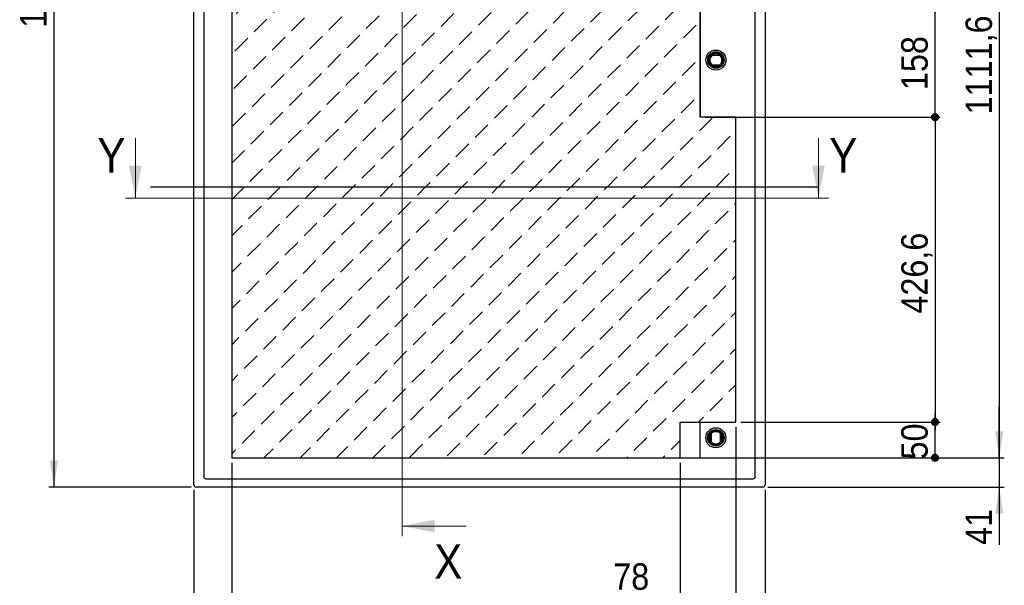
# Model space of a CAD drawing. Header units: millimetres. Extents: x 0 to 5887, y -1 to 4157.
# Tile 4 of 7: x 2015 to 3394, y 1650 to 2441. Entities that reach past the tile are written whole.
import ezdxf

# ---------------------------------------------------------------- set-up
doc = ezdxf.new("R2010")
doc.units = ezdxf.units.MM
doc.header["$LTSCALE"] = 7
doc.layers.add('FORMAT', color=7, linetype='Continuous')
doc.layers.add('SLD-0_1', color=7, linetype='Continuous')
doc.styles.add('SLDTEXTSTYLE3', font='Gothic.ttf', dxfattribs={"width": 0.913})
doc.dimstyles.new('SLDDIMSTYLE0', dxfattribs={"dimtxt": 37.041667, "dimasz": 11.397436, "dimexe": 0, "dimexo": 0.0625, "dimgap": 9.260417, "dimtad": 1, "dimrnd": 1e-09, "dimzin": 12, "dimdsep": 46, "dimtxsty": 'SLDTEXTSTYLE3', "dimblk1": 'DOT', "dimblk2": 'DOT', "dimsah": 1, "dimcen": 0.09, "dimadec": 0, "dimazin": 3, "dimtfac": 1, "dimtofl": 0, "dimtmove": 0, "dimatfit": 3, "dimldrblk": 'DOT', "dimfxl": 1, "dimfrac": 2, "dimtolj": 1, "dimtzin": 12, "dimarcsym": 0})
doc.dimstyles.new('SLDDIMSTYLE1', dxfattribs={"dimtxt": 37.041667, "dimasz": 37.041667, "dimexe": 0, "dimexo": 0.0625, "dimgap": 9.260417, "dimtad": 1, "dimdec": 1, "dimrnd": 1e-09, "dimzin": 12, "dimdsep": 46, "dimtxsty": 'SLDTEXTSTYLE3', "dimsah": 1, "dimcen": 0.09, "dimadec": 0, "dimazin": 3, "dimtfac": 1, "dimtdec": 1, "dimtofl": 0, "dimtmove": 0, "dimatfit": 3, "dimfxl": 1, "dimfrac": 2, "dimtolj": 1, "dimtzin": 12, "dimarcsym": 0})
doc.dimstyles.new('SLDDIMSTYLE2', dxfattribs={"dimtxt": 37.041667, "dimasz": 37.041667, "dimexe": 0, "dimexo": 0.0625, "dimgap": 9.260417, "dimtad": 1, "dimrnd": 1e-09, "dimzin": 12, "dimdsep": 46, "dimtxsty": 'SLDTEXTSTYLE3', "dimsah": 1, "dimcen": 0.09, "dimadec": 0, "dimazin": 3, "dimtfac": 1, "dimtmove": 0, "dimatfit": 0, "dimfxl": 1, "dimfrac": 2, "dimtolj": 1, "dimtzin": 12, "dimarcsym": 0})
doc.dimstyles.new('SLDDIMSTYLE3', dxfattribs={"dimtxt": 37.041667, "dimasz": 37.041667, "dimexe": 0, "dimexo": 0.0625, "dimgap": 9.260417, "dimtad": 1, "dimrnd": 1e-09, "dimzin": 12, "dimdsep": 46, "dimtxsty": 'SLDTEXTSTYLE3', "dimsah": 1, "dimcen": 0.09, "dimadec": 0, "dimazin": 3, "dimtfac": 1, "dimtofl": 0, "dimtmove": 0, "dimatfit": 3, "dimfxl": 1, "dimfrac": 2, "dimtolj": 1, "dimtzin": 12, "dimarcsym": 0})
doc.dimstyles.new('SLDDIMSTYLE5', dxfattribs={"dimtxt": 37.041667, "dimasz": 11.397436, "dimexe": 0, "dimexo": 0.0625, "dimgap": 9.260417, "dimtad": 1, "dimdec": 1, "dimrnd": 1e-09, "dimzin": 12, "dimdsep": 46, "dimtxsty": 'SLDTEXTSTYLE3', "dimblk1": 'DOT', "dimblk2": 'DOT', "dimsah": 1, "dimcen": 0.09, "dimadec": 0, "dimazin": 3, "dimtfac": 1, "dimtdec": 1, "dimtofl": 0, "dimtmove": 0, "dimatfit": 3, "dimldrblk": 'DOT', "dimfxl": 1, "dimfrac": 2, "dimtolj": 1, "dimtzin": 12, "dimarcsym": 0})
doc.dimstyles.new('SLDDIMSTYLE6', dxfattribs={"dimtxt": 37.041667, "dimasz": 37.041667, "dimexe": 0, "dimexo": 0.0625, "dimgap": 9.260417, "dimtad": 1, "dimdec": 0, "dimrnd": 1e-09, "dimzin": 12, "dimdsep": 46, "dimtxsty": 'SLDTEXTSTYLE3', "dimsah": 1, "dimcen": 0.09, "dimadec": 0, "dimazin": 3, "dimtfac": 1, "dimtdec": 0, "dimtofl": 0, "dimtmove": 0, "dimatfit": 3, "dimfxl": 1, "dimfrac": 2, "dimtolj": 1, "dimtzin": 12, "dimarcsym": 0})

# ---------------------------------------------------------------- blocks, each defined once
blk = doc.blocks.new('SW_HATCH_1')
at = {"color": 0, "linetype": 'Continuous', "lineweight": 18}
for p, q in [((0, 0), (18, 18)), ((52.3, 1.5), (70, 19.2)), ((104.7, 3.1), (120.8, 19.2)), ((157, 4.6), (171.6, 19.2)), ((209.4, 6.2), (222.4, 19.2)), ((261.7, 7.7), (273.2, 19.2)), ((314, 9.2), (324, 19.2)), ((366.4, 10.8), (374.8, 19.2)), ((418.7, 12.3), (425.6, 19.2)), ((471.1, 13.9), (476.4, 19.2)), ((523.4, 15.4), (527.2, 19.2)), ((575.7, 16.9), (578, 19.2)), ((287.1, -17.7), (305.1, 0.3)), ((339.4, -16.2), (357.4, 1.8)), ((391.8, -14.6), (409.7, 3.3)), ((444.1, -13.1), (462.1, 4.9)), ((496.5, -11.5), (514.4, 6.4)), ((548.8, -10), (566.8, 8)), ((-19.9, -19.9), (-9, -9)), ((25.4, -25.4), (43.4, -7.4)), ((77.7, -23.9), (95.7, -5.9)), ((130.1, -22.3), (148, -4.4)), ((182.4, -20.8), (200.4, -2.8)), ((234.8, -19.2), (252.7, -1.3)), ((601.1, -8.5), (608.1, -1.5)), ((260.2, -44.6), (278.1, -26.7)), ((312.5, -43.1), (330.5, -25.1)), ((364.8, -41.6), (382.8, -23.6)), ((417.2, -40), (435.1, -22.1)), ((469.5, -38.5), (487.5, -20.5)), ((521.9, -36.9), (539.8, -19)), ((574.2, -35.4), (592.2, -17.4)), ((-1.5, -52.3), (16.4, -34.4)), ((50.8, -50.8), (68.8, -32.8)), ((103.1, -49.3), (121.1, -31.3)), ((155.5, -47.7), (173.4, -29.8)), ((207.8, -46.2), (225.8, -28.2)), ((626.5, -33.9), (629.6, -30.8)), ((651.9, -59.3), (669.9, -41.3)), ((678.9, -32.3), (680.4, -30.8)), ((180.9, -73.1), (198.8, -55.2)), ((233.2, -71.6), (251.2, -53.6)), ((285.6, -70), (303.5, -52.1)), ((337.9, -68.5), (355.9, -50.5)), ((390.2, -67), (408.2, -49)), ((442.6, -65.4), (460.5, -47.5)), ((494.9, -63.9), (512.9, -45.9)), ((547.3, -62.3), (565.2, -44.4)), ((599.6, -60.8), (617.6, -42.8)), ((-19.9, -70.7), (-10.5, -61.3)), ((23.9, -77.7), (41.8, -59.8)), ((76.2, -76.2), (94.2, -58.2)), ((128.5, -74.7), (146.5, -56.7)), ((625, -86.2), (643, -68.2)), ((153.9, -100.1), (171.9, -82.1)), ((206.3, -98.5), (224.2, -80.6)), ((258.6, -97), (276.6, -79)), ((311, -95.4), (328.9, -77.5)), ((363.3, -93.9), (381.3, -75.9)), ((415.6, -92.4), (433.6, -74.4)), ((468, -90.8), (485.9, -72.9)), ((520.3, -89.3), (538.3, -71.3)), ((572.7, -87.7), (590.6, -69.8)), ((677.3, -84.7), (686.1, -75.9)), ((-3.1, -104.7), (14.9, -86.7)), ((49.3, -103.1), (67.2, -85.2)), ((101.6, -101.6), (119.6, -83.6)), ((598.1, -113.1), (616, -95.2)), ((650.4, -111.6), (668.4, -93.6)), ((127, -127), (145, -109)), ((179.3, -125.5), (197.3, -107.5)), ((231.7, -123.9), (249.6, -106)), ((284, -122.4), (302, -104.4)), ((336.4, -120.8), (354.3, -102.9)), ((388.7, -119.3), (406.7, -101.3)), ((441, -117.8), (459, -99.8)), ((493.4, -116.2), (511.3, -98.3)), ((545.7, -114.7), (563.7, -96.7)), ((-19.9, -121.5), (-12.1, -113.7)), ((22.3, -130.1), (40.3, -112.1)), ((74.7, -128.5), (92.6, -110.6)), ((518.8, -141.6), (536.7, -123.7)), ((571.1, -140.1), (589.1, -122.1)), ((623.5, -138.5), (641.4, -120.6)), ((47.7, -155.5), (65.7, -137.5)), ((100.1, -153.9), (118, -136)), ((152.4, -152.4), (170.4, -134.4)), ((204.7, -150.9), (222.7, -132.9)), ((257.1, -149.3), (275, -131.4)), ((309.4, -147.8), (327.4, -129.8)), ((361.8, -146.2), (379.7, -128.3)), ((414.1, -144.7), (432.1, -126.7)), ((466.4, -143.2), (484.4, -125.2)), ((675.8, -137), (686.1, -126.7)), ((-4.6, -157), (13.3, -139.1)), ((491.8, -168.6), (509.8, -150.6)), ((544.2, -167), (562.1, -149.1)), ((596.5, -165.5), (614.5, -147.5)), ((648.9, -163.9), (666.8, -146)), ((20.8, -182.4), (38.7, -164.5)), ((73.1, -180.9), (91.1, -162.9)), ((125.5, -179.3), (143.4, -161.4)), ((177.8, -177.8), (195.8, -159.8)), ((230.1, -176.3), (248.1, -158.3)), ((282.5, -174.7), (300.4, -156.8)), ((334.8, -173.2), (352.8, -155.2)), ((387.2, -171.6), (405.1, -153.7)), ((439.5, -170.1), (457.5, -152.1)), ((-19.9, -172.3), (-13.6, -166)), ((412.6, -197), (430.5, -179.1)), ((464.9, -195.5), (482.9, -177.5)), ((517.2, -194), (535.2, -176)), ((569.6, -192.4), (587.5, -174.5)), ((621.9, -190.9), (639.9, -172.9)), ((674.3, -189.3), (686.1, -177.5)), ((-6.2, -209.4), (11.8, -191.4)), ((46.2, -207.8), (64.1, -189.9)), ((98.5, -206.3), (116.5, -188.3)), ((150.9, -204.7), (168.8, -186.8)), ((203.2, -203.2), (221.2, -185.2)), ((255.5, -201.7), (273.5, -183.7)), ((307.9, -200.1), (325.8, -182.2)), ((360.2, -198.6), (378.2, -180.6)), ((385.6, -224), (403.6, -206)), ((438, -222.4), (455.9, -204.5)), ((490.3, -220.9), (508.3, -202.9)), ((542.6, -219.4), (560.6, -201.4)), ((595, -217.8), (612.9, -199.9)), ((647.3, -216.3), (665.3, -198.3)), ((-19.9, -223.1), (-15.1, -218.3)), ((19.2, -234.8), (37.2, -216.8)), ((71.6, -233.2), (89.5, -215.3)), ((123.9, -231.7), (141.9, -213.7)), ((176.3, -230.1), (194.2, -212.2)), ((228.6, -228.6), (246.6, -210.6)), ((280.9, -227.1), (298.9, -209.1)), ((333.3, -225.5), (351.2, -207.6)), ((358.7, -250.9), (376.6, -233)), ((411, -249.4), (429, -231.4)), ((463.4, -247.8), (481.3, -229.9)), ((515.7, -246.3), (533.7, -228.3)), ((568, -244.8), (586, -226.8)), ((620.4, -243.2), (638.3, -225.3)), ((672.7, -241.7), (686.1, -228.3)), ((-7.7, -261.7), (10.3, -243.7)), ((44.6, -260.2), (62.6, -242.2)), ((97, -258.6), (114.9, -240.7)), ((149.3, -257.1), (167.3, -239.1)), ((201.7, -255.5), (219.6, -237.6)), ((254, -254), (272, -236)), ((306.3, -252.5), (324.3, -234.5)), ((279.4, -279.4), (297.4, -261.4)), ((331.7, -277.9), (349.7, -259.9)), ((384.1, -276.3), (402, -258.4)), ((436.4, -274.8), (454.4, -256.8)), ((488.8, -273.2), (506.7, -255.3)), ((541.1, -271.7), (559.1, -253.7)), ((593.4, -270.2), (611.4, -252.2)), ((645.8, -268.6), (663.7, -250.7)), ((-19.9, -273.9), (-16.7, -270.7)), ((17.7, -287.1), (35.7, -269.1)), ((70, -285.6), (88, -267.6)), ((122.4, -284), (140.3, -266.1)), ((174.7, -282.5), (192.7, -264.5)), ((227.1, -280.9), (245, -263)), ((252.5, -306.3), (270.4, -288.4)), ((304.8, -304.8), (322.8, -286.8)), ((357.1, -303.3), (375.1, -285.3)), ((409.5, -301.7), (427.4, -283.8)), ((461.8, -300.2), (479.8, -282.2)), ((514.2, -298.6), (532.1, -280.7)), ((573.3, -290.3), (584.5, -279.1)), ((618.8, -295.6), (636.8, -277.6)), ((671.2, -294), (686.1, -279.1)), ((-9.2, -314), (8.7, -296.1)), ((43.1, -312.5), (61.1, -294.5)), ((95.4, -311), (113.4, -293)), ((147.8, -309.4), (165.7, -291.5)), ((200.1, -307.9), (218.1, -289.9)), ((644.2, -321), (662.2, -303)), ((173.2, -334.8), (191.1, -316.9)), ((225.5, -333.3), (243.5, -315.3)), ((277.9, -331.7), (295.8, -313.8)), ((330.2, -330.2), (348.2, -312.2)), ((382.5, -328.7), (400.5, -310.7)), ((434.9, -327.1), (452.8, -309.2)), ((487.2, -325.6), (505.2, -307.6)), ((591.9, -322.5), (609.9, -304.5)), ((-19.9, -324.7), (-18.2, -323)), ((16.2, -339.4), (34.1, -321.5)), ((68.5, -337.9), (86.5, -319.9)), ((120.8, -336.4), (138.8, -318.4)), ((627, -338.2), (635.3, -329.9)), ((670.3, -345.7), (686.1, -329.9)), ((146.2, -361.8), (164.2, -343.8)), ((198.6, -360.2), (216.5, -342.3)), ((250.9, -358.7), (268.9, -340.7)), ((303.3, -357.1), (321.2, -339.2)), ((355.6, -355.6), (373.6, -337.6)), ((407.9, -354.1), (425.9, -336.1)), ((460.3, -352.5), (478.2, -334.6)), ((512.6, -351), (530.6, -333)), ((-10.8, -366.4), (7.2, -348.4)), ((41.6, -364.8), (59.5, -346.9)), ((93.9, -363.3), (111.9, -345.3)), ((538, -376.4), (556, -358.4)), ((642.7, -373.3), (660.7, -355.3)), ((67, -390.2), (84.9, -372.3)), ((119.3, -388.7), (137.3, -370.7)), ((171.6, -387.2), (189.6, -369.2)), ((224, -385.6), (241.9, -367.7)), ((276.3, -384.1), (294.3, -366.1)), ((328.7, -382.5), (346.6, -364.6)), ((381, -381), (399, -363)), ((433.3, -379.5), (451.3, -361.5)), ((485.7, -377.9), (503.6, -360)), ((590.4, -374.8), (605.1, -360.1)), ((-19.9, -375.5), (-19.8, -375.4)), ((14.6, -391.8), (32.6, -373.8)), ((511.1, -403.3), (529, -385.4)), ((563.4, -401.8), (581.4, -383.8)), ((615.8, -400.2), (633.7, -382.3)), ((668.1, -398.7), (686.1, -380.7)), ((40, -417.2), (58, -399.2)), ((92.4, -415.6), (110.3, -397.7)), ((144.7, -414.1), (162.7, -396.1)), ((197, -412.6), (215, -394.6)), ((249.4, -411), (267.3, -393.1)), ((301.7, -409.5), (319.7, -391.5)), ((354.1, -407.9), (372, -390)), ((406.4, -406.4), (424.4, -388.4)), ((458.7, -404.9), (476.7, -386.9)), ((-12.3, -418.7), (5.6, -400.8)), ((484.1, -430.3), (502.1, -412.3)), ((536.5, -428.7), (554.4, -410.8)), ((588.8, -427.2), (606.8, -409.2)), ((641.2, -425.6), (659.1, -407.7)), ((13.1, -444.1), (31, -426.2)), ((65.4, -442.6), (83.4, -424.6)), ((117.8, -441), (135.7, -423.1)), ((170.1, -439.5), (188.1, -421.5)), ((222.4, -438), (240.4, -420)), ((274.8, -436.4), (292.7, -418.5)), ((327.1, -434.9), (345.1, -416.9)), ((379.5, -433.3), (397.4, -415.4)), ((431.8, -431.8), (449.8, -413.8)), ((404.9, -458.7), (422.8, -440.8)), ((457.2, -457.2), (475.2, -439.2)), ((509.5, -455.7), (527.5, -437.7)), ((561.9, -454.1), (579.8, -436.2)), ((614.2, -452.6), (632.2, -434.6)), ((666.6, -451), (684.5, -433.1)), ((-13.9, -471.1), (4.1, -453.1)), ((38.5, -469.5), (56.4, -451.6)), ((90.8, -468), (108.8, -450)), ((143.2, -466.4), (161.1, -448.5)), ((195.5, -464.9), (213.5, -446.9)), ((247.8, -463.4), (265.8, -445.4)), ((300.2, -461.8), (318.1, -443.9)), ((352.5, -460.3), (370.5, -442.3)), ((377.9, -485.7), (395.9, -467.7)), ((430.3, -484.1), (448.2, -466.2)), ((482.6, -482.6), (500.6, -464.6)), ((534.9, -481.1), (552.9, -463.1)), ((587.3, -479.5), (605.2, -461.6)), ((11.5, -496.5), (29.5, -478.5)), ((63.9, -494.9), (81.8, -477)), ((116.2, -493.4), (134.2, -475.4)), ((168.6, -491.8), (186.5, -473.9)), ((220.9, -490.3), (238.9, -472.3)), ((273.2, -488.8), (291.2, -470.8)), ((325.6, -487.2), (343.5, -469.3)), ((298.6, -514.2), (316.6, -496.2)), ((351, -512.6), (368.9, -494.7)), ((403.3, -511.1), (421.3, -493.1)), ((455.7, -509.5), (473.6, -491.6)), ((508, -508), (526, -490)), ((560.3, -506.5), (578.3, -488.5)), ((612.7, -504.9), (630.6, -487)), ((-15.4, -523.4), (2.6, -505.4)), ((36.9, -521.9), (54.9, -503.9)), ((89.3, -520.3), (107.2, -502.4)), ((141.6, -518.8), (159.6, -500.8)), ((194, -517.2), (211.9, -499.3)), ((246.3, -515.7), (264.3, -497.7)), ((271.7, -541.1), (289.7, -523.1)), ((324, -539.6), (342, -521.6)), ((376.4, -538), (394.3, -520.1)), ((428.7, -536.5), (446.7, -518.5)), ((481.1, -534.9), (499, -517)), ((533.4, -533.4), (551.4, -515.4)), ((585.7, -531.9), (603.7, -513.9)), ((10, -548.8), (28, -530.8)), ((62.3, -547.3), (80.3, -529.3)), ((114.7, -545.7), (132.6, -527.8)), ((167, -544.2), (185, -526.2)), ((219.4, -542.6), (237.3, -524.7)), ((244.8, -568), (262.7, -550.1)), ((297.1, -566.5), (315.1, -548.5)), ((349.4, -565), (367.4, -547)), ((401.8, -563.4), (419.7, -545.5)), ((454.1, -561.9), (472.1, -543.9)), ((506.5, -560.3), (524.4, -542.4)), ((558.8, -558.8), (576.8, -540.8)), ((611.1, -557.3), (629.1, -539.3)), ((-16.9, -575.7), (1, -557.8)), ((35.4, -574.2), (53.4, -556.2)), ((87.7, -572.7), (105.7, -554.7)), ((140.1, -571.1), (158, -553.2)), ((192.4, -569.6), (210.4, -551.6)), ((165.5, -596.5), (183.4, -578.6)), ((217.8, -595), (235.8, -577)), ((270.2, -593.4), (288.1, -575.5)), ((322.5, -591.9), (340.5, -573.9)), ((374.8, -590.4), (392.8, -572.4)), ((427.2, -588.8), (445.1, -570.9)), ((479.5, -587.3), (497.5, -569.3)), ((531.9, -585.7), (549.8, -567.8)), ((584.2, -584.2), (602.2, -566.2)), ((8.5, -601.1), (26.4, -583.2)), ((60.8, -599.6), (78.8, -581.6)), ((113.1, -598.1), (131.1, -580.1)), ((609.6, -609.6), (627.6, -591.6)), ((138.5, -623.5), (156.5, -605.5)), ((190.9, -621.9), (208.8, -604)), ((243.2, -620.4), (261.2, -602.4)), ((295.6, -618.8), (313.5, -600.9)), ((347.9, -617.3), (365.9, -599.3)), ((400.2, -615.8), (418.2, -597.8)), ((452.6, -614.2), (470.5, -596.3)), ((504.9, -612.7), (522.9, -594.7)), ((557.3, -611.1), (575.2, -593.2)), ((-18.5, -628.1), (-0.5, -610.1)), ((33.9, -626.5), (51.8, -608.6)), ((86.2, -625), (104.2, -607)), ((530.3, -638.1), (548.3, -620.1)), ((582.7, -636.5), (600.6, -618.6)), ((635, -635), (653, -617)), ((59.3, -651.9), (77.2, -634)), ((111.6, -650.4), (129.6, -632.4)), ((163.9, -648.9), (181.9, -630.9)), ((216.3, -647.3), (234.2, -629.4)), ((268.6, -645.8), (286.6, -627.8)), ((321, -644.2), (338.9, -626.3)), ((373.3, -642.7), (391.3, -624.7)), ((425.6, -641.2), (443.6, -623.2)), ((478, -639.6), (495.9, -621.7)), ((6.9, -653.5), (24.9, -635.5)), ((503.4, -665), (521.3, -647.1)), ((555.7, -663.5), (573.7, -645.5)), ((608.1, -661.9), (626, -644)), ((660.4, -660.4), (678.4, -642.4)), ((32.3, -678.9), (50.3, -660.9)), ((84.7, -677.3), (102.6, -659.4)), ((137, -675.8), (155, -657.8)), ((189.3, -674.3), (207.3, -656.3)), ((241.7, -672.7), (259.6, -654.8)), ((294, -671.2), (312, -653.2)), ((346.4, -669.6), (364.3, -651.7)), ((398.7, -668.1), (416.7, -650.1)), ((451, -666.6), (469, -648.6)), ((-19.9, -680.3), (-2.1, -662.5)), ((424.1, -693.5), (442.1, -675.5)), ((476.4, -692), (494.4, -674)), ((528.8, -690.4), (546.7, -672.5)), ((581.1, -688.9), (599.1, -670.9)), ((633.5, -687.3), (651.4, -669.4)), ((5.4, -705.8), (23.3, -687.9)), ((57.7, -704.3), (75.7, -686.3)), ((110.1, -702.7), (128, -684.8)), ((162.4, -701.2), (180.4, -683.2)), ((214.7, -699.7), (232.7, -681.7)), ((267.1, -698.1), (285, -680.2)), ((319.4, -696.6), (337.4, -678.6)), ((371.8, -695), (389.7, -677.1)), ((685.8, -685.8), (686.1, -685.5)), ((404.1, -713.5), (415.1, -702.5)), ((454.9, -713.5), (467.5, -700.9)), ((505.7, -713.5), (519.8, -699.4)), ((556.5, -713.5), (572.1, -697.9)), ((607.3, -713.5), (624.5, -696.3)), ((658.9, -712.7), (676.8, -694.8)), ((48.5, -713.5), (48.7, -713.3)), ((99.3, -713.5), (101.1, -711.7)), ((150.1, -713.5), (153.4, -710.2)), ((200.9, -713.5), (205.8, -708.6)), ((251.7, -713.5), (258.1, -707.1)), ((302.5, -713.5), (310.4, -705.6)), ((353.3, -713.5), (362.8, -704))]:
    blk.add_line(p, q, dxfattribs=at)
blk = doc.blocks.new('SW_HATCH_2')
at = {"color": 0, "linetype": 'Continuous', "lineweight": 18}
for p, q in [((0, 0), (16.3, 16.3)), ((50.7, -0.1), (68.4, 17.6)), ((103, 1.4), (119.2, 17.6)), ((155.3, 2.9), (170, 17.6)), ((207.7, 4.5), (220.8, 17.6)), ((260, 6), (271.6, 17.6)), ((312.4, 7.6), (322.4, 17.6)), ((364.7, 9.1), (373.2, 17.6)), ((417, 10.6), (424, 17.6)), ((469.4, 12.2), (474.8, 17.6)), ((521.7, 13.7), (525.6, 17.6)), ((574.1, 15.3), (576.4, 17.6)), ((626.4, 16.8), (627.2, 17.6)), ((337.8, -17.8), (355.7, 0.1)), ((390.1, -16.3), (408.1, 1.7)), ((442.4, -14.8), (460.4, 3.2)), ((494.8, -13.2), (512.7, 4.7)), ((547.1, -11.7), (565.1, 6.3)), ((599.5, -10.1), (617.4, 7.8)), ((651.8, -8.6), (669.8, 9.4)), ((23.7, -27.1), (41.7, -9.1)), ((76.1, -25.5), (94, -7.6)), ((128.4, -24), (146.4, -6)), ((180.7, -22.5), (198.7, -4.5)), ((233.1, -20.9), (251, -3)), ((285.4, -19.4), (303.4, -1.4)), ((704.1, -7.1), (706, -5.2)), ((310.8, -44.8), (328.8, -26.8)), ((363.2, -43.2), (381.1, -25.3)), ((415.5, -41.7), (433.5, -23.7)), ((467.8, -40.2), (485.8, -22.2)), ((520.2, -38.6), (538.1, -20.7)), ((572.5, -37.1), (590.5, -19.1)), ((624.9, -35.5), (642.8, -17.6)), ((677.2, -34), (695.2, -16)), ((0, -50.8), (14.7, -36.1)), ((49.1, -52.5), (67.1, -34.5)), ((101.5, -50.9), (119.4, -33)), ((153.8, -49.4), (171.8, -31.4)), ((206.1, -47.9), (224.1, -29.9)), ((258.5, -46.3), (276.4, -28.4)), ((283.9, -71.7), (301.8, -53.8)), ((336.2, -70.2), (354.2, -52.2)), ((388.6, -68.6), (406.5, -50.7)), ((440.9, -67.1), (458.9, -49.1)), ((493.2, -65.6), (511.2, -47.6)), ((545.6, -64), (563.5, -46.1)), ((597.9, -62.5), (615.9, -44.5)), ((650.3, -60.9), (668.2, -43)), ((22.2, -79.4), (40.1, -61.5)), ((74.5, -77.9), (92.5, -59.9)), ((126.9, -76.3), (144.8, -58.4)), ((179.2, -74.8), (197.2, -56.8)), ((231.5, -73.3), (249.5, -55.3)), ((675.7, -86.3), (693.6, -68.4)), ((702.6, -59.4), (706, -56)), ((204.6, -100.2), (222.6, -82.2)), ((256.9, -98.7), (274.9, -80.7)), ((309.3, -97.1), (327.2, -79.2)), ((361.6, -95.6), (379.6, -77.6)), ((414, -94), (431.9, -76.1)), ((466.3, -92.5), (484.3, -74.5)), ((518.6, -91), (536.6, -73)), ((571, -89.4), (588.9, -71.5)), ((623.3, -87.9), (641.3, -69.9)), ((0, -101.6), (13.2, -88.4)), ((47.6, -104.8), (65.5, -86.9)), ((99.9, -103.3), (117.9, -85.3)), ((152.3, -101.7), (170.2, -83.8)), ((648.7, -113.3), (666.7, -95.3)), ((177.7, -127.1), (195.6, -109.2)), ((230, -125.6), (248, -107.6)), ((282.3, -124.1), (300.3, -106.1)), ((334.7, -122.5), (352.6, -104.6)), ((387, -121), (405, -103)), ((439.4, -119.4), (457.3, -101.5)), ((491.7, -117.9), (509.7, -99.9)), ((544, -116.4), (562, -98.4)), ((596.4, -114.8), (614.3, -96.9)), ((701.1, -111.7), (706, -106.8)), ((20.6, -131.8), (38.6, -113.8)), ((73, -130.2), (90.9, -112.3)), ((125.3, -128.7), (143.3, -110.7)), ((569.4, -141.8), (587.4, -123.8)), ((621.8, -140.2), (639.7, -122.3)), ((674.1, -138.7), (692.1, -120.7)), ((98.4, -155.6), (116.3, -137.7)), ((150.7, -154.1), (168.7, -136.1)), ((203.1, -152.5), (221, -134.6)), ((255.4, -151), (273.4, -133)), ((307.7, -149.5), (325.7, -131.5)), ((360.1, -147.9), (378, -130)), ((412.4, -146.4), (430.4, -128.4)), ((464.8, -144.8), (482.7, -126.9)), ((517.1, -143.3), (535.1, -125.3)), ((0, -152.4), (11.6, -140.8)), ((46, -157.2), (64, -139.2)), ((542.5, -168.7), (560.5, -150.7)), ((594.8, -167.2), (612.8, -149.2)), ((647.2, -165.6), (665.1, -147.7)), ((71.4, -182.6), (89.4, -164.6)), ((123.8, -181), (141.7, -163.1)), ((176.1, -179.5), (194.1, -161.5)), ((228.5, -177.9), (246.4, -160)), ((280.8, -176.4), (298.8, -158.4)), ((333.1, -174.9), (351.1, -156.9)), ((385.5, -173.3), (403.4, -155.4)), ((437.8, -171.8), (455.8, -153.8)), ((490.2, -170.2), (508.1, -152.3)), ((699.5, -164.1), (706, -157.6)), ((19.1, -184.1), (37, -166.2)), ((463.2, -197.2), (481.2, -179.2)), ((515.6, -195.6), (533.5, -177.7)), ((567.9, -194.1), (585.9, -176.1)), ((620.2, -192.6), (638.2, -174.6)), ((672.6, -191), (690.5, -173.1)), ((44.5, -209.5), (62.4, -191.6)), ((96.8, -208), (114.8, -190)), ((149.2, -206.4), (167.1, -188.5)), ((201.5, -204.9), (219.5, -186.9)), ((253.9, -203.3), (271.8, -185.4)), ((306.2, -201.8), (324.2, -183.8)), ((358.5, -200.3), (376.5, -182.3)), ((410.9, -198.7), (428.8, -180.8)), ((0, -203.2), (10.1, -193.1)), ((436.3, -224.1), (454.2, -206.2)), ((488.6, -222.6), (506.6, -204.6)), ((541, -221), (558.9, -203.1)), ((593.3, -219.5), (611.3, -201.5)), ((645.6, -218), (663.6, -200)), ((17.5, -236.5), (35.5, -218.5)), ((69.9, -234.9), (87.8, -217)), ((122.2, -233.4), (140.2, -215.4)), ((174.6, -231.8), (192.5, -213.9)), ((226.9, -230.3), (244.9, -212.3)), ((279.3, -228.7), (297.2, -210.8)), ((331.6, -227.2), (349.6, -209.2)), ((383.9, -225.7), (401.9, -207.7)), ((698, -216.4), (706, -208.4)), ((409.3, -251.1), (427.3, -233.1)), ((461.7, -249.5), (479.6, -231.6)), ((514, -248), (532, -230)), ((566.4, -246.4), (584.3, -228.5)), ((618.7, -244.9), (636.7, -226.9)), ((671, -243.4), (689, -225.4)), ((0, -254), (8.6, -245.4)), ((42.9, -261.9), (60.9, -243.9)), ((95.3, -260.3), (113.2, -242.4)), ((147.6, -258.8), (165.6, -240.8)), ((200, -257.2), (217.9, -239.3)), ((252.3, -255.7), (270.3, -237.7)), ((304.7, -254.1), (322.6, -236.2)), ((357, -252.6), (375, -234.6)), ((330.1, -279.5), (348, -261.6)), ((382.4, -278), (400.4, -260)), ((434.7, -276.5), (452.7, -258.5)), ((487.1, -274.9), (505, -257)), ((539.4, -273.4), (557.4, -255.4)), ((591.8, -271.8), (609.7, -253.9)), ((644.1, -270.3), (662.1, -252.3)), ((696.4, -268.8), (706, -259.2)), ((16, -288.8), (34, -270.8)), ((68.3, -287.3), (86.3, -269.3)), ((120.7, -285.7), (138.6, -267.8)), ((173, -284.2), (191, -266.2)), ((225.4, -282.6), (243.3, -264.7)), ((277.7, -281.1), (295.7, -263.1)), ((303.1, -306.5), (321.1, -288.5)), ((355.5, -304.9), (373.4, -287)), ((407.8, -303.4), (425.8, -285.4)), ((460.1, -301.9), (478.1, -283.9)), ((512.5, -300.3), (530.4, -282.4)), ((564.8, -298.8), (582.8, -280.8)), ((617.2, -297.2), (635.1, -279.3)), ((669.5, -295.7), (687.5, -277.7)), ((0, -304.8), (7, -297.8)), ((41.4, -314.2), (59.4, -296.2)), ((93.7, -312.7), (111.7, -294.7)), ((146.1, -311.1), (164, -293.2)), ((198.4, -309.6), (216.4, -291.6)), ((250.8, -308), (268.7, -290.1)), ((223.8, -335), (241.8, -317)), ((276.2, -333.4), (294.1, -315.5)), ((328.5, -331.9), (346.5, -313.9)), ((380.9, -330.3), (398.8, -312.4)), ((433.2, -328.8), (451.2, -310.8)), ((485.5, -327.3), (503.5, -309.3)), ((537.9, -325.7), (555.8, -307.8)), ((590.2, -324.2), (608.2, -306.2)), ((653.9, -311.3), (660.5, -304.7)), ((704.7, -311.3), (706, -310)), ((14.5, -341.1), (32.4, -323.2)), ((66.8, -339.6), (84.8, -321.6)), ((119.1, -338.1), (137.1, -320.1)), ((171.5, -336.5), (189.4, -318.6)), ((197.5, -361.3), (214.8, -344)), ((249.2, -360.4), (267.2, -342.4)), ((301.6, -358.8), (319.5, -340.9)), ((353.9, -357.3), (371.9, -339.3)), ((406.3, -355.7), (424.2, -337.8)), ((458.6, -354.2), (476.6, -336.2)), ((510.9, -352.7), (528.9, -334.7)), ((563.3, -351.1), (581.2, -333.2)), ((615.6, -349.6), (628, -337.2)), ((0, -355.6), (5.5, -350.1)), ((45.1, -361.3), (57.8, -348.6)), ((95.9, -361.3), (110.2, -347)), ((146.7, -361.3), (162.5, -345.5)), ((553.1, -361.3), (554.3, -360.1)), ((603.9, -361.3), (606.6, -358.6))]:
    blk.add_line(p, q, dxfattribs=at)
blk = doc.blocks.new('_Dot')
at = {"color": 0, "linetype": 'ByBlock', "lineweight": -2}
blk.add_line((-0.5, 0), (-1, 0), dxfattribs=at)
at = {"color": 0, "linetype": 'ByBlock', "const_width": 0.5}
blk.add_lwpolyline([(-0.25, 0, 1), (0.25, 0, 1)], format="xyb", close=True, dxfattribs=at)
blk = doc.blocks.new('_D')
at = {"layer": 'SLD-0_1'}
for p, q in [((3024.6, 1878), (3303.6, 1878)), ((3296.6, 1828), (3296.6, 1878)), ((2946.6, 1828), (3303.6, 1828))]:
    blk.add_line(p, q, dxfattribs=at)
at = {"layer": 'SLD-0_1', "xscale": 11.3974358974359, "yscale": 11.3974358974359}
for p, rotation in [((3296.6, 1878), 90.0000000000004), ((3296.6, 1828), 270.0000000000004)]:
    blk.add_blockref('_Dot', p, dxfattribs=dict(at, rotation=rotation))
at = {"layer": 'SLD-0_1', "insert": (3249.3, 1825.7), "char_height": 37.04, "attachment_point": 1, "rotation": 90, "style": 'SLDTEXTSTYLE3'}
blk.add_mtext('50', dxfattribs=at)
blk = doc.blocks.new('_D_2')
at = {"layer": 'SLD-0_1'}
for p, q in [((2974.6, 2939.6), (3393.6, 2939.6)), ((3386.6, 2939.6), (3386.6, 1828)), ((2974.6, 1828), (3393.6, 1828))]:
    blk.add_line(p, q, dxfattribs=at)
for points in [[(3386.6, 2939.6), (3380.9, 2902.6), (3392.3, 2902.6)], [(3386.6, 1828), (3392.3, 1865.1), (3380.9, 1865.1)]]:
    blk.add_solid(points, dxfattribs=at)
at = {"layer": 'SLD-0_1', "insert": (3339.3, 2308.6), "char_height": 37.04, "attachment_point": 1, "rotation": 90, "style": 'SLDTEXTSTYLE3'}
blk.add_mtext('1111,6', dxfattribs=at)
blk = doc.blocks.new('_D_3')
at = {"layer": 'SLD-0_1'}
for p, q in [((3386.6, 1828), (3386.6, 1899.3)), ((2974.6, 1828), (3393.6, 1828)), ((3386.6, 1828), (3386.6, 1787)), ((3062.6, 1787), (3393.6, 1787)), ((3386.6, 1787), (3386.6, 1706.1))]:
    blk.add_line(p, q, dxfattribs=at)
for points in [[(3386.6, 1828), (3392.3, 1865.1), (3380.9, 1865.1)], [(3386.6, 1787), (3380.9, 1750), (3392.3, 1750)]]:
    blk.add_solid(points, dxfattribs=at)
at = {"layer": 'SLD-0_1', "insert": (3339.3, 1706.1), "char_height": 37.04, "attachment_point": 1, "rotation": 90, "style": 'SLDTEXTSTYLE3'}
blk.add_mtext('41', dxfattribs=at)
blk = doc.blocks.new('_D_4')
at = {"layer": 'SLD-0_1'}
for p, q in [((3017.6, 1871), (3017.6, 1553.2)), ((2311.6, 1821), (2311.6, 1553.2)), ((2311.6, 1560.2), (3017.6, 1560.2))]:
    blk.add_line(p, q, dxfattribs=at)
for points in [[(2311.6, 1560.2), (2348.7, 1554.5), (2348.7, 1565.9)], [(3017.6, 1560.2), (2980.6, 1565.9), (2980.6, 1554.5)]]:
    blk.add_solid(points, dxfattribs=at)
at = {"layer": 'SLD-0_1', "insert": (2623.6, 1607.5), "char_height": 37.04, "attachment_point": 1, "style": 'SLDTEXTSTYLE3'}
blk.add_mtext('706', dxfattribs=at)
blk = doc.blocks.new('_D_5')
at = {"layer": 'SLD-0_1'}
for p, q in [((2311.6, 1821), (2311.6, 1553.2)), ((2258.6, 1783), (2258.6, 1553.2)), ((2258.6, 1560.2), (2166.8, 1560.2)), ((2258.6, 1560.2), (2311.6, 1560.2)), ((2311.6, 1560.2), (2382.9, 1560.2))]:
    blk.add_line(p, q, dxfattribs=at)
for points in [[(2258.6, 1560.2), (2221.6, 1565.9), (2221.6, 1554.5)], [(2311.6, 1560.2), (2348.7, 1554.5), (2348.7, 1565.9)]]:
    blk.add_solid(points, dxfattribs=at)
at = {"layer": 'SLD-0_1', "insert": (2166.8, 1607.5), "char_height": 37.04, "attachment_point": 1, "style": 'SLDTEXTSTYLE3'}
blk.add_mtext('53', dxfattribs=at)
blk = doc.blocks.new('_D_6')
at = {"layer": 'SLD-0_1'}
for p, q in [((3017.6, 1871), (3017.6, 1553.2)), ((3058.6, 1783), (3058.6, 1553.2)), ((3017.6, 1560.2), (2946.4, 1560.2)), ((3017.6, 1560.2), (3058.6, 1560.2)), ((3058.6, 1560.2), (3156, 1560.2))]:
    blk.add_line(p, q, dxfattribs=at)
for points in [[(3017.6, 1560.2), (2980.6, 1565.9), (2980.6, 1554.5)], [(3058.6, 1560.2), (3095.7, 1554.5), (3095.7, 1565.9)]]:
    blk.add_solid(points, dxfattribs=at)
at = {"layer": 'SLD-0_1', "insert": (3101.3, 1607.5), "char_height": 37.04, "attachment_point": 1, "style": 'SLDTEXTSTYLE3'}
blk.add_mtext('41', dxfattribs=at)
blk = doc.blocks.new('_D_7')
at = {"layer": 'SLD-0_1'}
for p, q in [((3017.6, 1871), (3017.6, 1626)), ((2939.6, 1821), (2939.6, 1626)), ((2939.6, 1633), (2846, 1633)), ((2939.6, 1633), (3017.6, 1633)), ((3017.6, 1633), (3088.9, 1633))]:
    blk.add_line(p, q, dxfattribs=at)
for points in [[(2939.6, 1633), (2902.6, 1638.7), (2902.6, 1627.3)], [(3017.6, 1633), (3054.7, 1627.3), (3054.7, 1638.7)]]:
    blk.add_solid(points, dxfattribs=at)
at = {"layer": 'SLD-0_1', "insert": (2846, 1680.3), "char_height": 37.04, "attachment_point": 1, "style": 'SLDTEXTSTYLE3'}
blk.add_mtext('78', dxfattribs=at)
blk = doc.blocks.new('_D_10')
at = {"layer": 'SLD-0_1'}
for p, q in [((3024.6, 2304.6), (3303.6, 2304.6)), ((3296.6, 2304.6), (3296.6, 1878)), ((3024.6, 1878), (3303.6, 1878))]:
    blk.add_line(p, q, dxfattribs=at)
at = {"layer": 'SLD-0_1', "xscale": 11.3974358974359, "yscale": 11.3974358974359}
for p, rotation in [((3296.6, 2304.6), 90.0000000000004), ((3296.6, 1878), 270.0000000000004)]:
    blk.add_blockref('_Dot', p, dxfattribs=dict(at, rotation=rotation))
at = {"layer": 'SLD-0_1', "insert": (3249.3, 2029.8), "char_height": 37.04, "attachment_point": 1, "rotation": 90, "style": 'SLDTEXTSTYLE3'}
blk.add_mtext('426,6', dxfattribs=at)
blk = doc.blocks.new('_D_11')
at = {"layer": 'SLD-0_1'}
for p, q in [((3024.6, 2462.6), (3303.6, 2462.6)), ((3296.6, 2304.6), (3296.6, 2462.6)), ((2974.6, 2304.6), (3303.6, 2304.6))]:
    blk.add_line(p, q, dxfattribs=at)
at = {"layer": 'SLD-0_1', "xscale": 11.3974358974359, "yscale": 11.3974358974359}
for p, rotation in [((3296.6, 2462.6), 90.0000000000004), ((3296.6, 2304.6), 270.0000000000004)]:
    blk.add_blockref('_Dot', p, dxfattribs=dict(at, rotation=rotation))
at = {"layer": 'SLD-0_1', "insert": (3249.3, 2342.6), "char_height": 37.04, "attachment_point": 1, "rotation": 90, "style": 'SLDTEXTSTYLE3'}
blk.add_mtext('158', dxfattribs=at)
blk = doc.blocks.new('_D_14')
at = {"layer": 'SLD-0_1'}
for p, q in [((2254.6, 3181.4), (2055.6, 3181.4)), ((2062.6, 3181.4), (2062.6, 1787)), ((2254.6, 1787), (2055.6, 1787))]:
    blk.add_line(p, q, dxfattribs=at)
for points in [[(2062.6, 3181.4), (2056.9, 3144.4), (2068.3, 3144.4)], [(2062.6, 1787), (2068.3, 1824.1), (2056.9, 1824.1)]]:
    blk.add_solid(points, dxfattribs=at)
at = {"layer": 'SLD-0_1', "insert": (2015.3, 2429.5), "char_height": 37.04, "attachment_point": 1, "rotation": 90, "style": 'SLDTEXTSTYLE3'}
blk.add_mtext('1394', dxfattribs=at)

msp = doc.modelspace()

# ---------------------------------------------------------------- linework, layer by layer
at = {"color": 7, "linetype": 'Continuous', "lineweight": 18}
for p, q in [((2550.379025, 3233.488944), (2550.379025, 1718.486762)), ((2176.646197, 2275.266914), (2176.646197, 2191.266914)), ((3133.38903, 2275.266914), (3133.38903, 2191.266914)), ((3147.38903, 2191.266914), (2162.646197, 2191.266914)), ((2640.092843, 1732.486762), (2550.379025, 1732.486762))]:
    msp.add_line(p, q, dxfattribs=at)
at = {"color": 7, "linetype": 'Continuous', "lineweight": 25}
for p, q in [((2258.646197, 1790.023731), (2258.646197, 2985.523731)), ((3058.646197, 2985.523731), (3058.646197, 1790.023731)), ((2272.394606, 2967.290322), (2272.394606, 1801.75714)), ((3044.897788, 2034.523731), (3044.897788, 2967.290322)), ((3044.897788, 1801.75714), (3044.897788, 2034.523731)), ((2275.394606, 1798.75714), (3041.897788, 1798.75714)), ((2268.160982, 1787.023731), (2261.646197, 1787.023731)), ((3049.131413, 1787.023731), (2268.160982, 1787.023731)), ((3055.646197, 1787.023731), (3049.131413, 1787.023731))]:
    msp.add_line(p, q, dxfattribs=at)
for centre, radius in [((2989.696197, 2384.573731), 14), ((2989.696197, 2384.573731), 11.5), ((2989.696197, 2384.573731), 10.5), ((2989.696197, 2384.573731), 9.75), ((2989.646197, 1856.018731), 14), ((2989.646197, 1856.018731), 11.5), ((2989.646197, 1856.018731), 10.5), ((2989.646197, 1856.018731), 9.75)]:
    msp.add_circle(centre, radius, dxfattribs=at)
for centre, radius, start, end in [((2989.696197, 2384.573731), 8.5, 130.119166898, 229.880833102), ((2989.696197, 2384.573731), 8.5, 49.880833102, 130.119166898), ((2989.696197, 2384.573731), 8.5, 310.119166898, 49.880833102), ((2989.696197, 2384.573731), 8.5, 229.880833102, 310.119166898), ((2989.646197, 1856.018731), 8.5, 40.119166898, 139.880833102), ((2989.646197, 1856.018731), 8.5, 139.880833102, 220.119166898), ((2989.646197, 1856.018731), 8.5, 220.119166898, 319.880833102), ((2989.646197, 1856.018731), 8.5, 319.880833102, 40.119166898), ((2275.394606, 1801.75714), 3, 180, 270), ((3041.897788, 1801.75714), 3, 270, 0), ((2261.646197, 1790.023731), 3, 180, 270), ((3055.646197, 1790.023731), 3, 270, 0)]:
    msp.add_arc(centre, radius, start, end, dxfattribs=at)
for points in [[(2995.173423, 2391.073731), (2995.160456, 2391.073731), (2995.130587, 2391.073731), (2994.860603, 2391.073731), (2994.30306, 2391.073731), (2993.179288, 2391.073731), (2991.550025, 2391.073731), (2989.783779, 2391.073731), (2988.15206, 2391.073731), (2986.786478, 2391.073731), (2985.65198, 2391.073731), (2984.871244, 2391.073731), (2984.367639, 2391.073731), (2984.22407, 2391.073731), (2984.219482, 2391.073731), (2984.218972, 2391.073731)], [(2984.218972, 2378.073731), (2984.231939, 2378.073731), (2984.261807, 2378.073731), (2984.531791, 2378.073731), (2985.089335, 2378.073731), (2986.213106, 2378.073731), (2987.84237, 2378.073731), (2989.608615, 2378.073731), (2991.240335, 2378.073731), (2992.605917, 2378.073731), (2993.740415, 2378.073731), (2994.521151, 2378.073731), (2995.024756, 2378.073731), (2995.168325, 2378.073731), (2995.172913, 2378.073731), (2995.173423, 2378.073731)], [(2983.146197, 1861.495957), (2983.146197, 1861.48299), (2983.146197, 1861.453121), (2983.146197, 1861.183137), (2983.146197, 1860.625594), (2983.146197, 1859.501822), (2983.146197, 1857.872559), (2983.146197, 1856.106313), (2983.146197, 1854.474594), (2983.146197, 1853.109011), (2983.146197, 1851.974514), (2983.146197, 1851.193777), (2983.146197, 1850.690173), (2983.146197, 1850.546604), (2983.146197, 1850.542016), (2983.146197, 1850.541505)], [(2996.146197, 1850.541505), (2996.146197, 1850.554472), (2996.146197, 1850.584341), (2996.146197, 1850.854325), (2996.146197, 1851.411869), (2996.146197, 1852.53564), (2996.146197, 1854.164903), (2996.146197, 1855.931149), (2996.146197, 1857.562868), (2996.146197, 1858.928451), (2996.146197, 1860.062949), (2996.146197, 1860.843685), (2996.146197, 1861.34729), (2996.146197, 1861.490858), (2996.146197, 1861.495446), (2996.146197, 1861.495957)]]:
    msp.add_open_spline(points, degree=3, knots=[0, 0, 0, 0, 0.0369264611, 0.0850591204, 0.1377155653, 0.2227588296, 0.3675852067, 0.4999338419, 0.6129938, 0.7277864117, 0.803401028, 0.8794997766, 0.9360221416, 0.9928849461, 1, 1, 1, 1], dxfattribs=at)
at = {"color": 7, "linetype": 'Continuous', "lineweight": 18}
for points in [[(2176.646197, 2191.266914), (2185.396197, 2236.766914), (2167.896197, 2236.766914)], [(3133.38903, 2191.266914), (3142.13903, 2236.766914), (3124.63903, 2236.766914)], [(2550.379025, 1732.486762), (2595.879025, 1723.736762), (2595.879025, 1741.236762)]]:
    msp.add_solid(points, dxfattribs=at)
at = {"layer": 'FORMAT'}
for p, q in [((2311.646197, 2939.623731), (2311.646197, 1828.023731)), ((2311.646197, 2939.623731), (2311.646197, 1828.023731)), ((2967.646197, 2304.623731), (2967.646197, 2462.623731)), ((3017.646197, 2304.623731), (2967.646197, 2304.623731)), ((3017.646197, 2304.623731), (2967.646197, 2304.623731)), ((3017.646197, 1878.023731), (3017.646197, 2304.623731)), ((3017.646197, 1878.023731), (3017.646197, 2304.623731)), ((3133.352114, 2206.891687), (2198.074019, 2206.891687)), ((2939.646197, 1828.023731), (2939.646197, 1878.023731)), ((2939.646197, 1878.023731), (3017.646197, 1878.023731)), ((2967.646197, 1828.023731), (2967.646197, 1878.023731)), ((2967.646197, 1878.023731), (3017.646197, 1878.023731)), ((2311.646197, 1828.023731), (2939.646197, 1828.023731)), ((2311.646197, 1828.023731), (2967.646197, 1828.023731))]:
    msp.add_line(p, q, dxfattribs=at)
at = {"layer": 'SLD-0_1'}
msp.add_line((2967.646197, 2462.623731), (2967.646197, 2304.623731), dxfattribs=at)

# ---------------------------------------------------------------- block references
at = {"color": 7, "linetype": 'Continuous', "lineweight": 18}
for name, p in [('SW_HATCH_1', (2331.527735, 2920.407808)), ('SW_HATCH_2', (2311.646197, 2189.326271))]:
    msp.add_blockref(name, p, dxfattribs=at)

# ---------------------------------------------------------------- texts
at = {"color": 7, "linetype": 'Continuous', "char_height": 48.154167, "attachment_point": 1, "style": 'SLDTEXTSTYLE3'}
for s, insert in [('Y', (2123.490172, 2275.266914)), ('Y', (3148.576466, 2275.266914)), ('X', (2595.283514, 1707.026482))]:
    msp.add_mtext(s, dxfattribs=dict(at, insert=insert))

# ---------------------------------------------------------------- dimensions: what is measured, and where the dimension line sits
at = {"layer": 'SLD-0_1'}
for base, p1, p2, dimstyle, picture, middle in [((2062.646197, 1787.023731), (2261.646197, 3181.430736), (2261.646197, 1787.023731), 'SLDDIMSTYLE6', '_D_14', (2062.646197, 2484.227233)), ((3386.646197, 1828.023731), (2967.646197, 2939.623731), (2967.646197, 1828.023731), 'SLDDIMSTYLE1', '_D_2', (3386.646197, 2383.823731)), ((3296.646197, 2462.623731), (2967.646197, 2304.623731), (3017.646197, 2462.623731), 'SLDDIMSTYLE5', '_D_11', (3296.646197, 2383.623731)), ((3296.646197, 1878.023731), (3017.646197, 2304.623731), (3017.646197, 1878.023731), 'SLDDIMSTYLE5', '_D_10', (3296.646197, 2091.323731)), ((3386.646197, 1787.023731), (2967.646197, 1828.023731), (3055.646197, 1787.023731), 'SLDDIMSTYLE2', '_D_3', (3386.646197, 1733.447273)), ((3296.646197, 1878.023731), (2939.646197, 1828.023731), (3017.646197, 1878.023731), 'SLDDIMSTYLE0', '_D', (3296.646197, 1853.023731))]:
    dim = msp.add_linear_dim(base=base, p1=p1, p2=p2, angle=90, dimstyle=dimstyle, dxfattribs=at)
    dim.commit()
    dim.dimension.update_dxf_attribs({"geometry": picture, "text_midpoint": middle, "dimtype": 160})
for base, p1, p2, dimstyle, picture, middle in [((3017.646197, 1560.158193), (2311.646197, 1828.023731), (3017.646197, 1878.023731), 'SLDDIMSTYLE3', '_D_4', (2664.646197, 1560.158193)), ((3017.646197, 1633.023731), (2939.646197, 1828.023731), (3017.646197, 1878.023731), 'SLDDIMSTYLE2', '_D_7', (2873.404299, 1633.023731)), ((3058.646197, 1560.158193), (3017.646197, 1878.023731), (3058.646197, 1790.023731), 'SLDDIMSTYLE2', '_D_6', (3128.646197, 1560.158193)), ((2311.646197, 1560.158193), (2258.646197, 1790.023731), (2311.646197, 1828.023731), 'SLDDIMSTYLE2', '_D_5', (2194.120711, 1560.158193))]:
    dim = msp.add_linear_dim(base=base, p1=p1, p2=p2, dimstyle=dimstyle, dxfattribs=at)
    dim.commit()
    dim.dimension.update_dxf_attribs({"geometry": picture, "text_midpoint": middle, "dimtype": 160})

doc.saveas('drawing.dxf')
